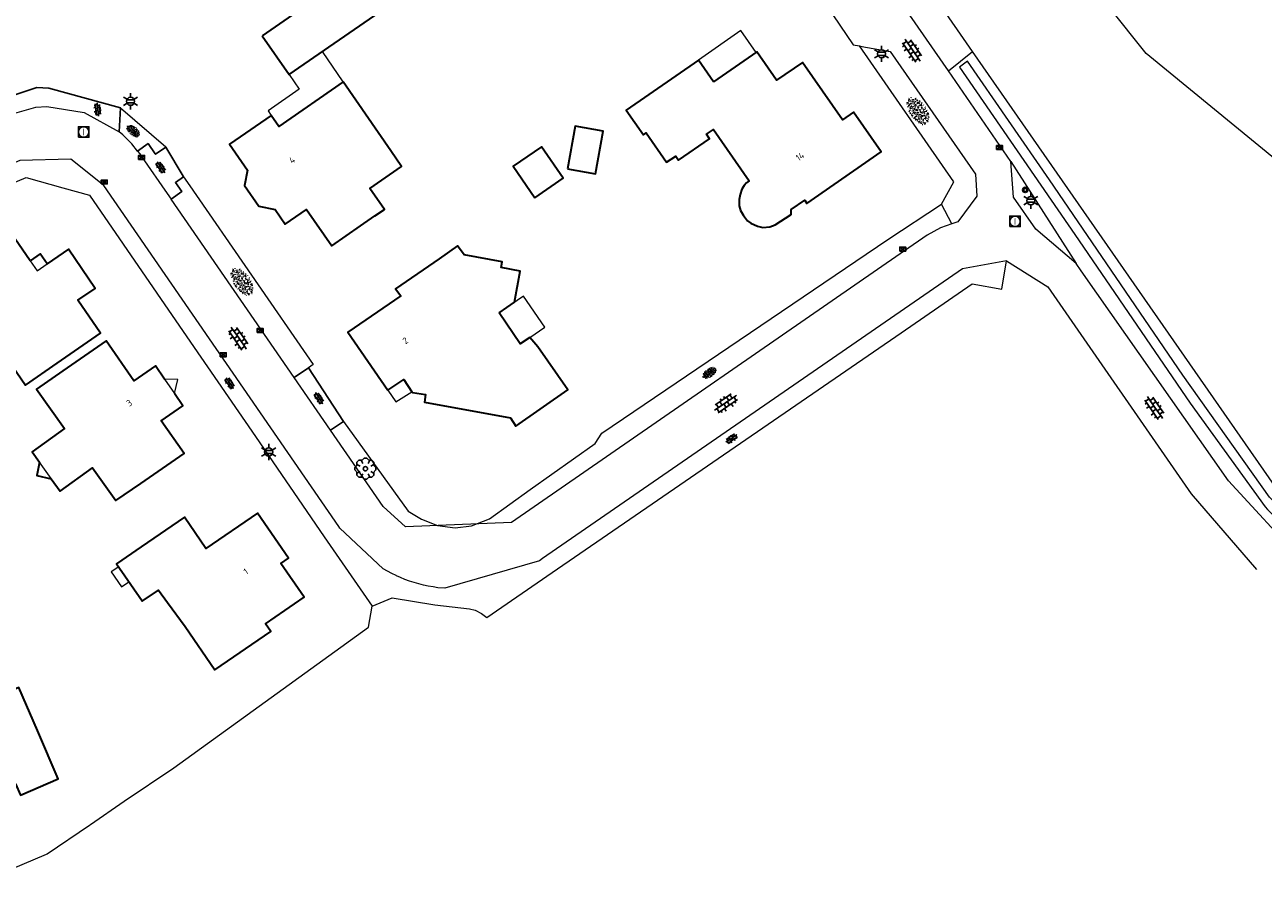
# Model space of a CAD drawing. Header units: metres. Extents: x 181682 to 183922, y 386244 to 387136.
# Tile 57 of 62: x 183334 to 183452, y 386828 to 386909. Entities that reach past the tile are written whole.
import ezdxf
from ezdxf.enums import TextEntityAlignment as Align

# ---------------------------------------------------------------- set-up
doc = ezdxf.new("R2010")
doc.units = ezdxf.units.M
for name, color, linetype, lineweight in [('B-WE-GR-BOOM-S', 251, 'Continuous', 25), ('B-WE-KL-ET_LS_OV_LICHTMAST-S', 251, 'Continuous', 25), ('B-WE-OG-TOPOGRAFIE_BEBOUWING-GV', 251, 'Continuous', 35), ('B-WE-OG-TOPOGRAFIE_BEBOUWING_LUIFEL-GV', 251, 'Continuous', 18), ('B-WE-OG-TOPOGRAFIE_BEBOUWING_TUSSENMUUR-GV', 251, 'Continuous', 18), ('B-WE-OG-TOPOGRAFIE_TERREIN_GROEN-GV', 251, 'Continuous', 18), ('B-WE-OG-TOPOGRAFIE_TERREIN_GROEN-SV', 251, 'Continuous', 25), ('B-WE-OG-TOPOGRAFIE_TERREIN_GROEN_BOS-GV', 251, 'Continuous', 18), ('B-WE-OG-TOPOGRAFIE_TERREIN_ONBEGROEID-GV', 251, 'Continuous', 18), ('B-WE-OG-TOPOGRAFIE_WATER-GV', 251, 'Continuous', 18), ('B-WE-OG-TOPOGRAFIE_WEG_INRIT-GV', 251, 'Continuous', 25), ('B-WE-OG-TOPOGRAFIE_WEG_INRIT-SV', 251, 'Continuous', 25), ('B-WE-OG-TOPOGRAFIE_WEG_RIJWEG-GV', 251, 'Continuous', 18), ('B-WE-OG-TOPOGRAFIE_WEG_RIJWEG-SV', 251, 'Continuous', 25), ('B-WE-OG-TOPOGRAFIE_WEG_VOETPAD-GV', 251, 'Continuous', 18), ('B-WE-OG-TOPOGRAFIE_WEG_VOETPAD-SV', 251, 'Continuous', 25), ('B-WE-RI-GWA_RIOOLPUT_INSPECTIEPUT-S', 251, 'Continuous', 25), ('B-WE-RI-HWA_KOLK-S', 251, 'Continuous', 25), ('Label_Nummeraanduidingreeks', 7, 'Continuous', 25)]:
    doc.layers.add(name, color=color, linetype=linetype, lineweight=lineweight)
doc.layers.add('B-WE-IE-MEUBILAIR_WEGMEUBILAIR-S', color=251, linetype='Continuous')
doc.styles.add('NLCS-ISO', font='NLCS-ISO.ttf')
doc.styles.add('NLCS-ISO-M250-T18', font='NLCS-ISO.ttf', dxfattribs={"height": 0.45})

# ---------------------------------------------------------------- blocks, each defined once
blk = doc.blocks.new('SIE-WEG_AFVALBAK_TYPE_01')
for radius in [0.25, 0.156]:
    blk.add_circle((0, 0), radius)
blk = doc.blocks.new('B-SIE-WEG_LICHTMAST-SO')
at = {"ltscale": 0.1}
for p, q in [((-0.33, 0.19), (-0.67, 0.39)), ((0, 0.39), (0, 0.77)), ((0.33, 0.19), (0.67, 0.39)), ((-0.33, -0.19), (-0.67, -0.39)), ((0, -0.39), (0, -0.77)), ((0.33, -0.19), (0.67, -0.39))]:
    blk.add_line(p, q, dxfattribs=at)
at = {"flags": 128}
for points in [[(-0.35, 0.15), (0.35, 0.15)], [(-0.35, -0.15), (0.35, -0.15)]]:
    blk.add_lwpolyline(points, dxfattribs=at)
at = {"ltscale": 0.1}
blk.add_circle((0, 0), 0.386, dxfattribs=at)
at = {"style": 'NLCS-ISO'}
blk.add_attdef('TYPE', text='', height=0.549, dxfattribs=at).set_placement((0, 0.77), align=Align.BOTTOM_CENTER)
blk = doc.blocks.new('B-SRI-KOLK_COMBINATIE-SO')
for p, q in [((-0.28125, 0), (0.28125, 0.375)), ((0.28125, 0), (-0.28125, 0.375))]:
    blk.add_line(p, q)
at = {"flags": 128}
blk.add_lwpolyline([(-0.28125, 0), (0.28125, 0), (0.28125, 0.375), (-0.28125, 0.375)], close=True, dxfattribs=at)
blk = doc.blocks.new('SRI-PUT_INSPECTIE-SO')
at = {"lineweight": -3, "flags": 128}
blk.add_lwpolyline([(-0.5, -0.49), (0.5, -0.49), (0.5, 0.51), (-0.5, 0.51)], close=True, dxfattribs=at)
at = {"lineweight": -3, "ltscale": 1.5}
blk.add_circle((0, 0.01), 0.5, dxfattribs=at)
at = {"ltscale": 0.1, "style": 'NLCS-ISO'}
blk.add_text('I', height=0.625, dxfattribs=at).set_placement((0, 0.01), align=Align.MIDDLE_CENTER)
blk = doc.blocks.new('SGR-BOOM_01')
at = {"layer": 'B-WE-GR-BOOM-S'}
for points in [[(-0.5, 0.25, 0), (-0.75, 0.38, 0), (-1, 0.12, 0), (-1, -0.12, 0), (-0.75, -0.38, 0), (-0.5, -0.25, 0)], [(-0.33, 0.8, 0), (-0.62, 0.8, 0), (-0.8, 0.62, 0), (-0.8, 0.33, 0)], [(0.25, 0.5, 0), (0.38, 0.75, 0), (0.12, 1, 0), (-0.12, 1, 0), (-0.38, 0.75, 0), (-0.25, 0.5, 0)], [(0.8, 0.33, 0), (0.8, 0.62, 0), (0.62, 0.8, 0), (0.33, 0.8, 0)], [(0.5, -0.25, 0), (0.75, -0.38, 0), (1, -0.12, 0), (1, 0.12, 0), (0.75, 0.38, 0), (0.5, 0.25, 0)], [(-0.8, -0.33, 0), (-0.8, -0.62, 0), (-0.62, -0.8, 0), (-0.33, -0.8, 0)], [(-0.25, -0.5, 0), (-0.38, -0.75, 0), (-0.12, -1, 0), (0.12, -1, 0), (0.38, -0.75, 0), (0.25, -0.5, 0)], [(0.33, -0.8, 0), (0.62, -0.8, 0), (0.8, -0.62, 0), (0.8, -0.33, 0)]]:
    blk.add_polyline3d(points, dxfattribs=at)
blk.add_circle((0, 0), 0.2, dxfattribs=at)
blk.add_circle((0, 0), 0.2, dxfattribs=at)
blk = doc.blocks.new('SGR-GRAS_01-SO')
at = {"ltscale": 0.1}
for p, q in [((-1.96, -0.07), (-1.98, 0)), ((-1.93, 0.19), (-1.93, 0.24)), ((-1.89, 0.24), (-1.92, 0.25)), ((-1.67, 0.02), (-1.6, 0.04)), ((-1.6, 0.24), (-1.65, 0.29)), ((-1.53, 0.32), (-1.6, 0.35)), ((-1.45, 0.64), (-1.52, 0.66)), ((-1.52, 0.19), (-1.44, 0.19)), ((-1.47, 0.58), (-1.48, 0.65)), ((-1.43, 0.48), (-1.35, 0.5)), ((-1.36, 0.21), (-1.43, 0.23)), ((-1.42, 0.13), (-1.36, 0.17)), ((-1.38, 0.11), (-1.32, 0.16)), ((-1.37, 0.01), (-1.38, 0.08)), ((-1.33, 0.11), (-1.33, 0.19)), ((-1.3, 0.76), (-1.32, 0.77)), ((-1.28, 0.68), (-1.28, 0.76)), ((-1.17, 0.39), (-1.23, 0.43)), ((-1.17, 0.24), (-1.22, 0.29)), ((-1.15, 0.65), (-1.21, 0.7)), ((-1.11, 0.17), (-1.04, 0.19)), ((-1.03, 0.03), (-1.1, 0.07)), ((-0.94, 0.84), (-1, 0.88)), ((-0.97, 0.51), (-0.92, 0.57)), ((-0.89, 0.5), (-0.97, 0.52)), ((-0.94, 0.19), (-0.87, 0.19)), ((-0.92, 0.42), (-0.86, 0.46)), ((-0.89, 0.81), (-0.82, 0.81)), ((-0.87, 0.66), (-0.89, 0.73)), ((-0.8, 0.06), (-0.88, 0.08)), ((-0.87, 0.62), (-0.8, 0.64)), ((-0.8, 0.47), (-0.87, 0.51)), ((-0.75, 0.24), (-0.8, 0.29)), ((-0.77, 0.09), (-0.79, 0.16)), ((-0.73, 0.65), (-0.78, 0.7)), ((-0.74, 0.03), (-0.73, 0.11)), ((-0.67, 0.11), (-0.73, 0.14)), ((-0.69, 0.61), (-0.68, 0.68)), ((-0.58, 0.92), (-0.64, 0.96)), ((-0.56, 0.92), (-0.51, 0.97)), ((-0.56, 0.32), (-0.48, 0.34)), ((-0.44, 0.55), (-0.51, 0.59)), ((-0.43, 0.78), (-0.5, 0.8)), ((-0.42, 0.71), (-0.36, 0.74)), ((-0.34, 0.35), (-0.41, 0.37)), ((-0.32, 0.24), (-0.38, 0.29)), ((-0.31, 0.19), (-0.37, 0.22)), ((-0.37, 0.19), (-0.29, 0.19)), ((-0.31, 0.65), (-0.36, 0.7)), ((-0.32, 0.81), (-0.24, 0.81)), ((-0.32, 0.77), (-0.24, 0.79)), ((-0.28, 0.73), (-0.29, 0.81)), ((-0.21, 1), (-0.27, 1.03)), ((-0.24, 0.02), (-0.17, 0.04)), ((-0.18, 0.17), (-0.19, 0.24)), ((-0.08, 0.63), (-0.14, 0.67)), ((-0.14, -0.04), (-0.14, 0.03)), ((-0.09, 0.53), (-0.09, 0.6)), ((-0.08, 0.16), (-0.03, 0.21)), ((-0.07, 0.19), (0, 0.23)), ((0.06, 0.27), (-0.01, 0.3)), ((0, 0.47), (0.07, 0.49)), ((0.1, 0.24), (0.05, 0.29)), ((0.13, 0.64), (0.06, 0.66)), ((0.07, 0.99), (0.14, 1.03)), ((0.12, 0.65), (0.07, 0.7)), ((0.22, 0.2), (0.15, 0.22)), ((0.21, 0.19), (0.28, 0.19)), ((0.29, 0.71), (0.22, 0.75)), ((0.24, 0.92), (0.31, 0.94)), ((0.26, 0.81), (0.33, 0.81)), ((0.32, 0.81), (0.3, 0.89)), ((0.31, 0.17), (0.39, 0.19)), ((0.32, 0.57), (0.38, 0.62)), ((0.42, 0.34), (0.36, 0.38)), ((0.42, 0.25), (0.4, 0.32)), ((0.43, 0.48), (0.49, 0.51)), ((0.53, 0.24), (0.47, 0.29)), ((0.54, 0.65), (0.49, 0.7)), ((0.56, -0.02), (0.49, 0.02)), ((0.5, 0.45), (0.51, 0.53)), ((0.59, 0.93), (0.52, 0.94)), ((0.55, 0.62), (0.63, 0.64)), ((0.65, 0.79), (0.58, 0.83)), ((0.68, 0.49), (0.61, 0.51)), ((0.77, 0.05), (0.7, 0.07)), ((0.78, 0.42), (0.72, 0.46)), ((0.78, 0.19), (0.86, 0.19)), ((0.83, 0.81), (0.91, 0.81)), ((0.92, 0.06), (0.85, 0.09)), ((0.87, 0.31), (0.94, 0.33)), ((0.95, 0.24), (0.9, 0.29)), ((0.91, 0.89), (0.91, 0.92)), ((0.97, 0.65), (0.91, 0.7)), ((0.93, 0.76), (0.99, 0.8)), ((1.01, 0.87), (0.95, 0.91)), ((1.01, 0.33), (1, 0.4)), ((1.15, 0.78), (1.08, 0.8)), ((1.15, 0.5), (1.08, 0.54)), ((1.1, 0.38), (1.1, 0.45)), ((1.11, 0.77), (1.18, 0.79)), ((1.24, 0.34), (1.17, 0.36)), ((1.18, 0.01), (1.26, 0.03)), ((1.21, 0.21), (1.26, 0.26)), ((1.28, 0.14), (1.22, 0.17)), ((1.28, 0.25), (1.35, 0.29)), ((1.37, 0.24), (1.32, 0.29)), ((1.39, 0.65), (1.34, 0.7)), ((1.36, 0.19), (1.43, 0.19)), ((1.42, 0.46), (1.5, 0.48)), ((1.51, 0.58), (1.44, 0.62)), ((1.64, 0.21), (1.58, 0.25)), ((1.61, 0.41), (1.59, 0.48)), ((1.69, 0.3), (1.7, 0.37)), ((1.79, 0.19), (1.72, 0.21)), ((1.74, 0.16), (1.81, 0.18)), ((1.8, 0.24), (1.75, 0.29)), ((1.93, 0.19), (1.95, 0.19)), ((-1.92, -0.16), (-1.85, -0.12)), ((-1.82, -0.08), (-1.9, -0.06)), ((-1.76, -0.13), (-1.82, -0.09)), ((-1.78, -0.3), (-1.73, -0.25)), ((-1.62, -0.5), (-1.69, -0.46)), ((-1.63, -0.57), (-1.68, -0.52)), ((-1.61, -0.17), (-1.67, -0.11)), ((-1.57, -0.44), (-1.49, -0.44)), ((-1.54, -0.66), (-1.5, -0.64)), ((-1.4, -0.05), (-1.46, -0.01)), ((-1.38, -0.46), (-1.38, -0.39)), ((-1.35, -0.28), (-1.28, -0.26)), ((-1.27, -0.23), (-1.34, -0.21)), ((-1.26, -0.42), (-1.33, -0.38)), ((-1.27, -0.56), (-1.28, -0.48)), ((-1.21, -0.57), (-1.26, -0.52)), ((-1.18, -0.67), (-1.25, -0.65)), ((-1.19, -0.17), (-1.24, -0.11)), ((-1.13, -0.78), (-1.19, -0.75)), ((-1.06, -0.39), (-1, -0.35)), ((-1.04, -0.58), (-0.97, -0.57)), ((-0.99, -0.44), (-0.92, -0.44)), ((-0.9, -0.34), (-0.96, -0.3)), ((-0.9, -0.65), (-0.84, -0.6)), ((-0.84, -0.94), (-0.85, -0.93)), ((-0.78, -0.57), (-0.84, -0.52)), ((-0.76, -0.7), (-0.83, -0.67)), ((-0.76, -0.17), (-0.82, -0.11)), ((-0.8, -0.13), (-0.73, -0.11)), ((-0.71, -0.38), (-0.79, -0.36)), ((-0.79, -0.54), (-0.78, -0.46)), ((-0.72, -0.89), (-0.65, -0.87)), ((-0.71, -0.9), (-0.64, -0.86)), ((-0.62, -0.82), (-0.7, -0.8)), ((-0.67, -0.48), (-0.69, -0.4)), ((-0.53, -0.26), (-0.6, -0.22)), ((-0.58, -0.99), (-0.59, -0.97)), ((-0.57, -0.1), (-0.5, -0.06)), ((-0.49, -0.25), (-0.44, -0.19)), ((-0.48, -0.44), (-0.41, -0.42)), ((-0.4, -0.63), (-0.46, -0.59)), ((-0.38, -0.98), (-0.43, -0.93)), ((-0.42, -0.44), (-0.34, -0.44)), ((-0.36, -0.57), (-0.41, -0.52)), ((-0.34, -0.17), (-0.39, -0.11)), ((-0.26, -0.99), (-0.33, -0.95)), ((-0.25, -0.09), (-0.32, -0.07)), ((-0.17, -0.18), (-0.24, -0.14)), ((-0.16, -0.53), (-0.23, -0.51)), ((-0.21, -0.61), (-0.15, -0.58)), ((-0.19, -0.62), (-0.19, -0.54)), ((-0.17, -0.74), (-0.1, -0.72)), ((-0.07, -0.97), (-0.14, -0.95)), ((-0.04, -0.55), (-0.1, -0.51)), ((-0.08, -0.4), (-0.09, -0.32)), ((-0.01, -1.01), (0.04, -0.95)), ((0.05, -0.98), (0, -0.93)), ((0.07, -0.57), (0.01, -0.52)), ((0.02, -0.96), (0.01, -0.89)), ((0.08, -0.17), (0.03, -0.11)), ((0.1, -0.91), (0.03, -0.88)), ((0.07, -0.29), (0.14, -0.27)), ((0.19, -0.1), (0.13, -0.06)), ((0.16, -0.44), (0.23, -0.44)), ((0.17, -1.04), (0.22, -1.02)), ((0.31, -0.24), (0.24, -0.22)), ((0.33, -0.47), (0.26, -0.43)), ((0.29, -0.33), (0.35, -0.29)), ((0.4, -0.68), (0.32, -0.66)), ((0.39, -0.6), (0.45, -0.55)), ((0.39, -0.59), (0.46, -0.57)), ((0.4, -0.69), (0.41, -0.62)), ((0.46, -0.83), (0.4, -0.8)), ((0.47, -0.98), (0.42, -0.93)), ((0.49, -0.57), (0.44, -0.52)), ((0.45, -0.12), (0.46, -0.05)), ((0.51, -0.17), (0.45, -0.11)), ((0.52, -0.32), (0.5, -0.24)), ((0.62, -0.88), (0.6, -0.81)), ((0.63, -0.14), (0.7, -0.12)), ((0.69, -0.39), (0.62, -0.35)), ((0.64, -0.84), (0.71, -0.81)), ((0.7, -0.89), (0.77, -0.88)), ((0.73, -0.44), (0.81, -0.44)), ((0.82, -0.76), (0.76, -0.72)), ((0.78, -0.04), (0.85, 0)), ((0.86, -0.39), (0.79, -0.37)), ((0.8, -0.19), (0.85, -0.14)), ((0.86, -0.94), (0.84, -0.93)), ((0.91, -0.57), (0.86, -0.52)), ((0.93, -0.17), (0.88, -0.11)), ((0.95, -0.83), (0.88, -0.81)), ((0.94, -0.44), (1.01, -0.42)), ((1.05, -0.31), (0.99, -0.27)), ((1, -0.77), (1, -0.7)), ((1.05, -0.2), (1.05, -0.12)), ((1.11, -0.24), (1.1, -0.16)), ((1.19, -0.68), (1.12, -0.64)), ((1.14, -0.56), (1.21, -0.52)), ((1.21, -0.8), (1.2, -0.73)), ((1.33, -0.1), (1.26, -0.08)), ((1.26, -0.75), (1.33, -0.73)), ((1.34, -0.57), (1.29, -0.52)), ((1.36, -0.17), (1.3, -0.11)), ((1.31, -0.44), (1.38, -0.44)), ((1.42, -0.23), (1.35, -0.19)), ((1.42, -0.54), (1.35, -0.52)), ((1.55, -0.6), (1.49, -0.56)), ((1.5, -0.29), (1.57, -0.27)), ((1.64, -0.27), (1.65, -0.2)), ((1.64, -0.27), (1.7, -0.23)), ((1.68, -0.55), (1.74, -0.5)), ((1.71, -0.16), (1.69, -0.09)), ((1.78, -0.15), (1.71, -0.11)), ((1.71, -0.52), (1.71, -0.52)), ((1.78, -0.17), (1.73, -0.11)), ((1.88, -0.25), (1.81, -0.23))]:
    blk.add_line(p, q, dxfattribs=at)
at = {"ltscale": 0.1, "style": 'NLCS-ISO'}
blk.add_attdef('TYPE', text='', height=0.5, dxfattribs=at).set_placement((3.47, -0.02), align=Align.MIDDLE_CENTER)
blk = doc.blocks.new('SVH-BSS_OPENGESTRAAT_KL-SO')
for p, q in [((-1.69, 0.09), (-1.59, 0.09)), ((-1.59, 0.09), (-0.02, 0.09)), ((-1.33, -0.44), (-1.33, 0.09)), ((-1.24, 0.61), (-0.02, 0.61)), ((-1.07, 0.09), (-1.07, 0.61)), ((-0.54, 0.09), (-0.54, 0.61)), ((-0.28, 0.61), (-0.28, 0.89)), ((-0.28, -0.44), (-0.28, 0.09)), ((-0.02, 0.61), (1.24, 0.61)), ((-0.02, 0.09), (1.56, 0.09)), ((0.24, 0.61), (0.24, 0.89)), ((0.24, -0.44), (0.24, 0.09)), ((0.51, 0.09), (0.51, 0.61)), ((1.03, 0.09), (1.03, 0.61)), ((1.29, -0.44), (1.29, 0.09)), ((1.56, 0.09), (1.69, 0.09)), ((-1.48, -0.44), (-0.02, -0.44)), ((-1.07, -0.7), (-1.07, -0.44)), ((-0.54, -0.85), (-0.54, -0.44)), ((-0.02, -0.44), (1.48, -0.44)), ((0.51, -0.86), (0.51, -0.44)), ((1.03, -0.71), (1.03, -0.44))]:
    blk.add_line(p, q)

msp = doc.modelspace()

# ---------------------------------------------------------------- linework, layer by layer
at = {"layer": 'B-WE-OG-TOPOGRAFIE_BEBOUWING-GV'}
msp.add_line((183399.48, 386903.825), (183398.039, 386905.9), dxfattribs=at)
for points in [[(183356.596, 386908.218, 0), (183359.146, 386904.53, 0), (183368.23, 386910.77, 0), (183372.509, 386913.71, 0), (183370.069, 386917.262, 0), (183365.804, 386914.332, 0), (183365.696, 386914.491, 0), (183360.709, 386911.061, 0), (183356.596, 386908.218, 0)], [(183398.039, 386905.9, 0), (183391.192, 386901.146, 0), (183392.813, 386898.811, 0), (183393.078, 386898.995, 0), (183395.027, 386896.188, 0), (183395.889, 386896.786, 0), (183396.167, 386896.385, 0), (183399.111, 386898.429, 0), (183398.815, 386898.855, 0), (183399.473, 386899.312, 0), (183402.864, 386894.428, 0), (183402.627, 386894.232, 0), (183402.394, 386893.981, 0), (183402.183, 386893.629, 0), (183402.005, 386893.133, 0), (183401.917, 386892.652, 0), (183401.921, 386892.053, 0), (183402.044, 386891.619, 0), (183402.327, 386891.138, 0), (183402.709, 386890.622, 0), (183403.038, 386890.408, 0), (183403.643, 386890.126, 0), (183404.158, 386889.993, 0), (183404.828, 386890.06, 0), (183405.351, 386890.252, 0), (183406.863, 386891.22, 0), (183406.855, 386891.691, 0), (183408.146, 386892.586, 0), (183408.36, 386892.278, 0), (183415.416, 386897.167, 0), (183412.787, 386900.952, 0), (183411.721, 386900.216, 0), (183407.921, 386905.679, 0), (183405.457, 386903.985, 0), (183403.587, 386906.677, 0), (183399.48, 386903.825, 0)], [(183357.45, 386900.643, 0), (183353.498, 386897.921, 0), (183355.21, 386895.455, 0), (183354.91, 386893.98, 0), (183356.26, 386892.02, 0), (183357.813, 386891.707, 0), (183358.774, 386890.323, 0), (183360.792, 386891.692, 0), (183363.197, 386888.251, 0), (183367.294, 386891.115, 0), (183368.21, 386891.69, 0), (183366.817, 386893.701, 0), (183369.839, 386895.794, 0), (183368.81, 386897.28, 0), (183364.304, 386903.827, 0)], [(183364.304, 386903.827, 0), (183358.177, 386899.597, 0), (183357.45, 386900.643, 0)], [(183385.594, 386895.556, 0), (183388.264, 386895.078, 0), (183388.993, 386899.144, 0), (183386.323, 386899.622, 0), (183385.594, 386895.556, 0)], [(183382.5, 386892.823, 0), (183385.181, 386894.664, 0), (183383.121, 386897.665, 0), (183380.44, 386895.824, 0), (183382.5, 386892.823, 0)], [(183334.549, 386886.837, 0), (183331.986, 386890.564, 0), (183328.303, 386888.017, 0), (183327.227, 386889.573, 0), (183323.944, 386887.303, 0), (183325.019, 386885.747, 0), (183324.826, 386885.613, 0), (183327.383, 386881.913, 0), (183328.71, 386882.83, 0), (183334.1, 386875.02, 0), (183337.126, 386877.109, 0), (183341.242, 386879.949, 0), (183339.086, 386883.074, 0), (183340.739, 386884.202, 0), (183338.177, 386887.917, 0), (183336.175, 386886.533, 0)], [(183379.111, 386881.881, 0), (183380.58, 386882.88, 0), (183381.1, 386885.85, 0), (183379.3, 386886.179, 0), (183379.399, 386886.73, 0), (183375.777, 386887.379, 0), (183375.16, 386888.25, 0), (183373.401, 386887.026, 0), (183369.259, 386884.158, 0), (183369.754, 386883.508, 0), (183364.728, 386880.034, 0), (183368.535, 386874.522, 0)], [(183336.175, 386886.533, 0), (183335.507, 386887.499, 0), (183334.549, 386886.837, 0)], [(183382.02, 386879.55, 0), (183381.115, 386878.935, 0), (183379.111, 386881.881, 0)], [(183347.314, 386875.59, 0), (183347.313, 386875.59, 0), (183346.462, 386876.831, 0), (183344.396, 386875.419, 0), (183341.781, 386879.215, 0), (183337.663, 386876.378, 0), (183335.152, 386874.621, 0), (183337.816, 386870.88, 0), (183334.726, 386868.68, 0), (183335.431, 386867.69, 0), (183335.434, 386867.686, 0)], [(183370.825, 386874.372, 0), (183370.873, 386874.3, 0), (183372.106, 386874.112, 0), (183372.019, 386873.401, 0), (183380.182, 386871.893, 0), (183380.687, 386871.124, 0), (183385.625, 386874.551, 0), (183382.774, 386878.658, 0), (183382.02, 386879.55, 0)], [(183368.535, 386874.522, 0), (183370.043, 386875.547, 0), (183370.825, 386874.372, 0)], [(183336.551, 386866.116, 0), (183337.39, 386864.939, 0), (183340.48, 386867.14, 0), (183342.68, 386864.05, 0), (183345.06, 386865.645, 0), (183349.166, 386868.498, 0), (183346.988, 386871.631, 0), (183349.068, 386873.034, 0), (183348.263, 386874.207, 0)], [(183335.434, 386867.686, 0), (183335.187, 386866.43, 0), (183336.551, 386866.116, 0)], [(183349.267, 386852.052, 0), (183352.109, 386847.939, 0), (183357.413, 386851.603, 0), (183356.922, 386852.313, 0), (183360.58, 386854.842, 0), (183358.365, 386858.063, 0), (183359.082, 386858.565, 0), (183356.134, 386862.85, 0), (183351.249, 386859.497, 0), (183349.212, 386862.465, 0), (183345.089, 386859.635, 0), (183342.759, 386858.034, 0), (183345.177, 386854.502, 0), (183345.181, 386854.495, 0), (183345.198, 386854.471, 0), (183346.737, 386855.525, 0), (183347.596, 386854.346, 0), (183349.267, 386852.052, 0)], [(183326.701, 386834.286, 0), (183329.78, 386835.632, 0), (183330.229, 386834.592, 0), (183332.512, 386835.576, 0), (183332.049, 386836.651, 0), (183333.159, 386837.114, 0), (183333.621, 386836.039, 0), (183337.223, 386837.589, 0), (183335.247, 386842.182, 0), (183333.486, 386846.276, 0), (183331.999, 386845.636, 0), (183330.112, 386850.023, 0), (183325.794, 386848.165, 0), (183326.057, 386847.554, 0), (183321.844, 386845.742, 0), (183321.71, 386846.055, 0), (183321.419, 386845.93, 0)]]:
    msp.add_polyline3d(points, dxfattribs=at)
at = {"layer": 'B-WE-OG-TOPOGRAFIE_BEBOUWING_LUIFEL-GV'}
for points in [[(183399.48, 386903.825, 0), (183403.524, 386906.634, 0), (183402.084, 386908.709, 0), (183398.039, 386905.9, 0)], [(183364.304, 386903.827, 0), (183362.32, 386906.71, 0), (183359.146, 386904.53, 0), (183360.111, 386903.134, 0), (183357.148, 386901.088, 0), (183357.45, 386900.643, 0)], [(183382.02, 386879.55, 0), (183383.436, 386880.512, 0), (183381.433, 386883.46, 0), (183379.111, 386881.881, 0)], [(183368.535, 386874.522, 0), (183369.294, 386873.417, 0), (183370.825, 386874.372, 0)], [(183343.937, 386856.313, 0), (183342.959, 386857.741, 0), (183342.248, 386857.254, 0), (183343.225, 386855.826, 0), (183343.937, 386856.313, 0)]]:
    msp.add_polyline3d(points, dxfattribs=at)
at = {"layer": 'B-WE-OG-TOPOGRAFIE_BEBOUWING_TUSSENMUUR-GV'}
msp.add_line((183347.314, 386875.59), (183348.263, 386874.207), dxfattribs=at)
for points in [[(183334.549, 386886.837, 0), (183335.214, 386885.869, 0), (183336.175, 386886.533, 0)], [(183348.263, 386874.207, 0), (183348.583, 386875.552, 0), (183347.314, 386875.59, 0)], [(183336.551, 386866.116, 0), (183336.545, 386866.125, 0), (183335.434, 386867.686, 0)]]:
    msp.add_polyline3d(points, dxfattribs=at)
at = {"layer": 'B-WE-OG-TOPOGRAFIE_TERREIN_GROEN-GV'}
msp.add_line((183422.113, 386890.334), (183421.152, 386892.201), dxfattribs=at)
for points in [[(183421.152, 386892.201, 0), (183422.301, 386894.333, 0), (183413.357, 386907.246, 0)], [(183343.139, 386901.371, 0), (183347.438, 386897.65, 0), (183347.445, 386897.639, 0)], [(183349.13, 386894.816, 0), (183349.729, 386893.949, 0), (183361.435, 386876.981, 0), (183361.007, 386876.654, 0)], [(183364.331, 386871.562, 0), (183370.48, 386863.028, 0), (183371.106, 386862.651, 0), (183371.731, 386862.273, 0), (183373.252, 386861.667, 0), (183374.931, 386861.46, 0), (183376.486, 386861.648, 0), (183378.2, 386862.302, 0), (183382.048, 386865.097, 0), (183388.237, 386869.458, 0), (183388.869, 386870.445, 0), (183416.052, 386888.841, 0), (183421.152, 386892.201, 0)]]:
    msp.add_polyline3d(points, dxfattribs=at)
at = {"layer": 'B-WE-OG-TOPOGRAFIE_TERREIN_GROEN_BOS-GV'}
msp.add_polyline3d([(183455.161, 386894.574, 0), (183440.59, 386906.513, 0), (183419.503, 386932.977, 0), (183417.482, 386938.109, 0), (183414.281, 386958.13, 0), (183440.969, 386975.602, 0), (183462.131, 386952.898, 0)], dxfattribs=at)
at = {"layer": 'B-WE-OG-TOPOGRAFIE_TERREIN_ONBEGROEID-GV'}
msp.add_polyline3d([(183329.577, 386827.666, 0), (183336.085, 386830.423, 0), (183336.179, 386830.463, 0), (183340.19, 386833.2, 0), (183340.275, 386833.258, 0), (183343.489, 386835.452, 0), (183348.207, 386838.648, 0), (183366.686, 386852.007, 0), (183367.036, 386853.998, 0)], dxfattribs=at)
at = {"layer": 'B-WE-OG-TOPOGRAFIE_WATER-GV'}
msp.add_line((183427.742, 386896.257), (183433.952, 386886.572), dxfattribs=at)
for points in [[(183424.1, 386906.733, 0), (183417.357, 386916.434, 0), (183396.549, 386946.52, 0), (183394.707, 386949.183, 0), (183381.949, 386967.628, 0), (183380.98, 386968.303, 0), (183379.661, 386969.022, 0), (183378.273, 386969.594, 0), (183370.882, 386972.51, 19.857), (183369.269, 386973.146, 24.191), (183368.998, 386973.253, 24.92)], [(183421.792, 386904.872, 0), (183424.1, 386906.733, 0)], [(183458.23, 386858.814, 0), (183457.271, 386859.441, 0), (183452.318, 386864.357, 0), (183444.07, 386875.959, 0), (183431.391, 386894.506, 0), (183423.625, 386905.795, 0), (183422.861, 386905.228, 0), (183433.826, 386889.335, 0), (183444.78, 386873.289, 0), (183451.9, 386863.44, 0), (183452.108, 386863.188, 0), (183456.793, 386858.549, 0)], [(183459.585, 386859.063, 0), (183453.289, 386864.738, 0), (183424.1, 386906.733, 0)]]:
    msp.add_polyline3d(points, dxfattribs=at)
at = {"layer": 'B-WE-OG-TOPOGRAFIE_WEG_INRIT-GV'}
for p, q in [((183342.996, 386899.095), (183343.139, 386901.371)), ((183361.007, 386876.654), (183359.622, 386875.734)), ((183364.331, 386871.562), (183361.007, 386876.654)), ((183363.075, 386870.728), (183364.331, 386871.562))]:
    msp.add_line(p, q, dxfattribs=at)
for points in [[(183343.139, 386901.371, 0), (183336.317, 386903.24, 0), (183335.177, 386903.296, 0), (183329.603, 386901.458, 0)], [(183347.445, 386897.639, 0), (183346.473, 386896.947, 0), (183346.433, 386897.003, 0), (183345.746, 386897.974, 0), (183344.757, 386897.243, 0)], [(183349.13, 386894.816, 0), (183349.084, 386894.883, 0), (183347.445, 386897.639, 0)], [(183347.936, 386892.673, 0), (183348.953, 386893.397, 0), (183348.35, 386894.261, 0), (183349.13, 386894.816, 0)]]:
    msp.add_polyline3d(points, dxfattribs=at)
at = {"layer": 'B-WE-OG-TOPOGRAFIE_WEG_RIJWEG-GV'}
for p, q in [((183427.742, 386896.257), (183421.792, 386904.872)), ((183359.622, 386875.734), (183347.936, 386892.673)), ((183422.682, 386890.54), (183422.113, 386890.334)), ((183363.075, 386870.728), (183359.622, 386875.734))]:
    msp.add_line(p, q, dxfattribs=at)
for points in [[(183421.792, 386904.872, 0), (183412.087, 386918.923, 0), (183410.087, 386921.819, 0)], [(183406.818, 386919.725, 0), (183406.575, 386919.557, 0), (183406.722, 386918.9, 0), (183407.537, 386915.258, 0), (183409.535, 386912.11, 0), (183412.745, 386907.351, 0), (183413.357, 386907.246, 0)], [(183413.357, 386907.246, 0), (183413.576, 386907.207, 0), (183416.273, 386906.724, 0), (183424.363, 386895.044, 0), (183424.483, 386892.982, 0), (183422.682, 386890.54, 0)], [(183330.267, 386899.841, 0), (183330.392, 386899.894, 0), (183331.746, 386900.471, 0), (183335.085, 386901.421, 0), (183336.117, 386901.488, 0), (183339.664, 386900.936, 0)], [(183339.664, 386900.936, 0), (183342.996, 386899.095, 0)], [(183344.757, 386897.243, 0), (183344.199, 386897.945, 0), (183343.339, 386898.803, 0), (183342.996, 386899.095, 0)], [(183338.408, 386896.498, 0), (183333.561, 386896.349, 0), (183253.936, 386862.441, 0), (183232.318, 386850.572, 0), (183230.076, 386848.288, 0)], [(183369.345, 386856.898, 0), (183369.317, 386856.911, 0), (183368.904, 386857.114, 0), (183368.497, 386857.331, 0), (183368.099, 386857.562, 0), (183363.987, 386861.42, 0), (183363.886, 386861.567, 0), (183341.546, 386893.988, 0), (183338.408, 386896.498, 0)], [(183344.757, 386897.243, 0), (183344.955, 386896.994, 0), (183345.406, 386896.341, 0), (183347.334, 386893.546, 0), (183347.936, 386892.673, 0)], [(183430.096, 386889.837, 0), (183427.979, 386892.863, 0), (183427.742, 386896.257, 0)], [(183422.113, 386890.334, 0), (183421.056, 386889.95, 0), (183419.785, 386889.248, 0), (183380.284, 386861.956, 0), (183370.218, 386861.539, 0)], [(183433.952, 386886.572, 0), (183430.096, 386889.837, 0)], [(183427.329, 386886.829, 0), (183423.149, 386886.052, 0), (183383.229, 386858.517, 0), (183382.936, 386858.315, 0), (183373.957, 386855.7, 0), (183373.286, 386855.757, 0), (183372.825, 386855.824, 0), (183372.372, 386855.906, 0), (183371.922, 386856.004, 0), (183371.475, 386856.118, 0), (183371.033, 386856.246, 0), (183370.596, 386856.39, 0), (183370.164, 386856.549, 0), (183369.737, 386856.723, 0), (183369.345, 386856.898, 0)], [(183427.329, 386886.829, 0), (183431.245, 386884.364, 0), (183444.868, 386864.691, 0), (183451.073, 386857.495, 0)], [(183455.417, 386858.296, 0), (183448.397, 386865.917, 0), (183434.417, 386885.873, 0), (183433.952, 386886.572, 0)], [(183370.218, 386861.539, 0), (183368.087, 386863.464, 0), (183363.075, 386870.728, 0)]]:
    msp.add_polyline3d(points, dxfattribs=at)
at = {"layer": 'B-WE-OG-TOPOGRAFIE_WEG_VOETPAD-GV'}
msp.add_line((183367.036, 386853.998), (183368.949, 386854.789), dxfattribs=at)
for points in [[(183232.481, 386847.583, 0), (183232.898, 386849.005, 0), (183250.943, 386858.871, 0), (183253.298, 386860.159, 0), (183254.736, 386860.945, 0), (183257.825, 386862.271, 0), (183268.681, 386866.933, 0), (183273.829, 386869.144, 0), (183313.459, 386885.964, 0), (183327.166, 386891.782, 0), (183334.174, 386894.756, 0), (183337.638, 386893.776, 0)], [(183337.638, 386893.776, 0), (183340.184, 386893.056, 0), (183349.779, 386879.099, 0), (183355.951, 386870.122, 0), (183362.498, 386860.598, 0), (183367.036, 386853.998, 0)], [(183368.949, 386854.789, 0), (183372.984, 386854.12, 0), (183376.3, 386853.748, 0), (183376.838, 386853.627, 0), (183377.434, 386853.294, 0), (183377.937, 386852.913, 0), (183384.156, 386857.191, 0), (183417.301, 386879.992, 0), (183424.058, 386884.64, 0), (183426.862, 386884.131, 0), (183427.329, 386886.829, 0)]]:
    msp.add_polyline3d(points, dxfattribs=at)

# ---------------------------------------------------------------- block references
at = {"layer": 'B-WE-GR-BOOM-S'}
msp.add_blockref('SGR-BOOM_01', (183366.403, 386867.063, 0), dxfattribs=at)
at = {"layer": 'B-WE-IE-MEUBILAIR_WEGMEUBILAIR-S'}
msp.add_blockref('SIE-WEG_AFVALBAK_TYPE_01', (183429.093, 386893.565, 0), dxfattribs=at)
at = {"layer": 'B-WE-KL-ET_LS_OV_LICHTMAST-S'}
for p in [(183415.447, 386906.502, 0), (183344.086, 386901.989, 0), (183429.632, 386892.544, 0), (183357.214, 386868.653, 0)]:
    msp.add_blockref('B-SIE-WEG_LICHTMAST-SO', p, dxfattribs=at)
at = {"layer": 'B-WE-OG-TOPOGRAFIE_TERREIN_GROEN-SV'}
for p, xscale, yscale, rotation in [((183418.92, 386901.058, 0), 0.75, 0.75, 304.7078415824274), ((183344.347, 386899.159, 0), 0.375, 0.375, 319.1221697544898), ((183354.685, 386884.827, 0), 0.7499999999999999, 0.7499999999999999, 304.601283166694), ((183399.101, 386876.176, 0), 0.375, 0.375, 34.08803926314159)]:
    msp.add_blockref('SGR-GRAS_01-SO', p, dxfattribs=dict(at, xscale=xscale, yscale=yscale, rotation=rotation))
at = {"layer": 'B-WE-OG-TOPOGRAFIE_WEG_INRIT-SV'}
for p, xscale, yscale, rotation in [((183340.945, 386901.196, 0), 0.3749999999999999, 0.3749999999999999, 275.7262580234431), ((183346.944, 386895.697, 0), 0.375, 0.375, 304.5980367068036), ((183361.976, 386873.745, 0), 0.375, 0.375, 303.1360478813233)]:
    msp.add_blockref('SVH-BSS_OPENGESTRAAT_KL-SO', p, dxfattribs=dict(at, xscale=xscale, yscale=yscale, rotation=rotation))
at = {"layer": 'B-WE-OG-TOPOGRAFIE_WEG_RIJWEG-SV'}
for p, xscale, yscale, rotation in [((183418.335, 386906.811, 0), 0.7499999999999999, 0.7499999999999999, 304.6327666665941), ((183354.313, 386879.445, 0), 0.7500000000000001, 0.7500000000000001, 304.5691557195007), ((183400.662, 386873.286, 0), 0.75, 0.75, 34.59614556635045), ((183441.373, 386872.84, 0), 0.75, 0.75, 304.7015137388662)]:
    msp.add_blockref('SVH-BSS_OPENGESTRAAT_KL-SO', p, dxfattribs=dict(at, xscale=xscale, yscale=yscale, rotation=rotation))
at = {"layer": 'B-WE-OG-TOPOGRAFIE_WEG_VOETPAD-SV'}
for p, xscale, yscale, rotation in [((183353.492, 386875.176, 0), 0.375, 0.375, 304.5098773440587), ((183401.205, 386869.916, 0), 0.3750000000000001, 0.3750000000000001, 34.52473328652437)]:
    msp.add_blockref('SVH-BSS_OPENGESTRAAT_KL-SO', p, dxfattribs=dict(at, xscale=xscale, yscale=yscale, rotation=rotation))
at = {"layer": 'B-WE-RI-GWA_RIOOLPUT_INSPECTIEPUT-S'}
for p in [(183339.63, 386899.06, 0), (183428.13, 386890.56, 0)]:
    msp.add_blockref('SRI-PUT_INSPECTIE-SO', p, dxfattribs=at)
at = {"layer": 'B-WE-RI-HWA_KOLK-S'}
for p in [(183426.659, 386897.408, 0), (183345.137, 386896.468, 0), (183341.589, 386894.128, 0), (183417.462, 386887.755, 0), (183356.401, 386880.021, 0), (183352.896, 386877.713, 0)]:
    msp.add_blockref('B-SRI-KOLK_COMBINATIE-SO', p, dxfattribs=at)

# ---------------------------------------------------------------- texts
at = {"layer": 'Label_Nummeraanduidingreeks', "style": 'NLCS-ISO-M250-T18'}
for s, rotation, p in [('4', 34.8, (183359.422, 386896.403, 0)), ('14', 34.7, (183407.694, 386896.745, 0)), ('2', 34.6, (183370.199, 386879.238, 0)), ('3', 34.5, (183343.963, 386873.315, 0)), ('1', 34.5, (183355.041, 386857.293, 0))]:
    msp.add_text(s, height=0.625, rotation=rotation, dxfattribs=at).set_placement(p, align=Align.MIDDLE)

doc.saveas('drawing.dxf')
